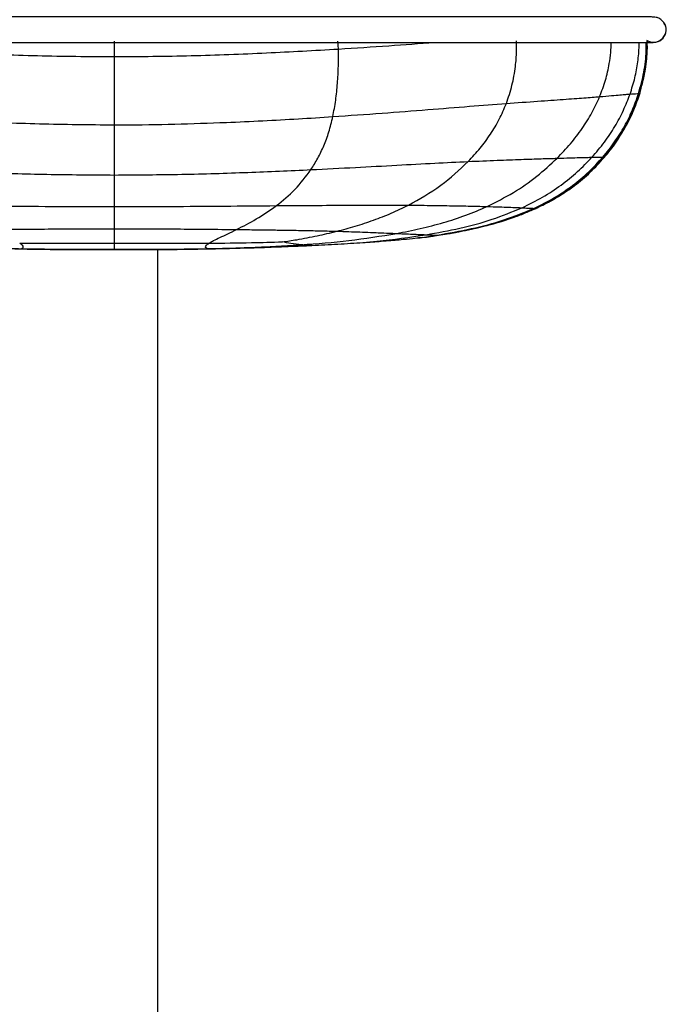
# Paper-space layout '_Front' of a CAD drawing. Header units: millimetres. Extents: x -468 to 468, y 0 to 686.
# Tile 12 of 14: x 341 to 468, y 272 to 466. Entities that reach past the tile are written whole.
import ezdxf

# ---------------------------------------------------------------- set-up
doc = ezdxf.new("R2010")
doc.units = ezdxf.units.MM

psp = doc.layouts.new('_Front')

# ---------------------------------------------------------------- linework, layer by layer
at = {"color": 7, "linetype": 'Continuous', "lineweight": 25}
for p, q in [((467.82, 465.11), (467.82, 465.11)), ((359.46, 458.36), (359.46, 461.4)), ((403.63, 459.87), (403.55, 461.43)), ((464.52, 460.32), (464.51, 461.18)), ((464.55, 460.28), (464.53, 461.18)), ((464.56, 461.22), (464.55, 461.49)), ((464.56, 461.43), (464.56, 461.49)), ((464.56, 461.43), (464.56, 461.49)), ((464.56, 461.43), (464.56, 461.49)), ((464.26, 456.92), (464.43, 458.06)), ((464.46, 458.44), (464.46, 458.93)), ((463.05, 451.06), (464.37, 457.43)), ((463.53, 452.75), (463.95, 454.64)), ((463.53, 452.75), (463.95, 454.64)), ((463.69, 453.74), (464.01, 455.03)), ((463.69, 453.74), (464, 455.02)), ((463.7, 453.78), (464.01, 455.03)), ((463.7, 453.78), (464.01, 455.03)), ((463.7, 453.77), (464, 455.02)), ((463.85, 454.17), (463.89, 454.42)), ((463.87, 454.26), (464.01, 455.03)), ((463.77, 453.76), (463.83, 454.07)), ((463.77, 453.76), (463.83, 454.07)), ((463.77, 453.76), (463.83, 454.07)), ((461.57, 447.17), (463.05, 451.06)), ((462.81, 451.09), (463.05, 451.07)), ((463.05, 451.07), (463.05, 451.06)), ((463.05, 451.06), (463.05, 451.06)), ((463.05, 451.06), (463.05, 451.06)), ((463.05, 451.06), (463.05, 451.06)), ((463.05, 451.06), (463.05, 451.06)), ((459.84, 443.88), (460.32, 444.65)), ((458.57, 441.8), (459.23, 442.89)), ((459.16, 442.77), (459.46, 443.25)), ((456.06, 438.49), (458.73, 442.02)), ((452.49, 434.87), (456.06, 438.49)), ((456.06, 438.5), (456.06, 438.49)), ((456.06, 438.49), (456.06, 438.49)), ((456.06, 438.49), (456.06, 438.49)), ((359.46, 431.95), (359.46, 435.03)), ((359.46, 428.81), (359.46, 431.95)), ((359.46, 424.43), (359.46, 428.81)), ((442.49, 428.41), (442.6, 428.46)), ((442.51, 428.43), (442.51, 428.43)), ((442.51, 428.42), (442.51, 428.42)), ((442.51, 428.42), (442.51, 428.42)), ((433.81, 425.41), (435.6, 425.89)), ((419.74, 422.68), (423.06, 423.17)), ((420.17, 422.69), (423.36, 423.15)), ((420.17, 422.69), (423.36, 423.15)), ((420.99, 422.81), (423.36, 423.15)), ((422.9, 423.08), (423.36, 423.15)), ((422.9, 423.08), (423.36, 423.15)), ((422.9, 423.08), (423.36, 423.15)), ((423.36, 423.15), (430.03, 424.41)), ((423.36, 423.15), (425.98, 423.65)), ((423.36, 423.15), (424.87, 423.44)), ((423.36, 423.15), (423.36, 423.15)), ((423.36, 423.15), (423.36, 423.15)), ((420.17, 422.71), (419.45, 422.67)), ((419.55, 422.64), (420.17, 422.69)), ((420.17, 422.69), (422.32, 423)), ((420.17, 422.69), (420.99, 422.8)), ((420.17, 422.69), (420.17, 422.69)), ((420.17, 422.69), (420.17, 422.69)), ((340.96, 420.47), (341.12, 420.51)), ((359.46, 420.32), (359.46, 420.39)), ((368, 5), (368, 420.35)), ((377.96, 420.47), (377.8, 420.51)), ((380.8, 420.53), (380.8, 420.53))]:
    psp.add_line(p, q, dxfattribs=at)
at = {"color": 7, "linetype": 'Continuous', "lineweight": 25, "flags": 128}
for points in [[(442.51, 428.42), (442.51, 428.42), (442.51, 428.42)], [(442.51, 428.42), (442.51, 428.42), (442.51, 428.42)], [(442.51, 428.42), (442.51, 428.42), (442.51, 428.42)], [(442.51, 428.42), (442.51, 428.42), (442.51, 428.42)], [(442.51, 428.42), (442.51, 428.42), (442.51, 428.42)], [(420.17, 422.69), (420.17, 422.69), (420.17, 422.69)], [(420.17, 422.69), (420.17, 422.69), (420.17, 422.69)], [(420.17, 422.69), (420.17, 422.69), (420.17, 422.69)], [(420.17, 422.69), (420.17, 422.69), (420.17, 422.69)]]:
    psp.add_lwpolyline(points, dxfattribs=at)
at = {"color": 7, "linetype": 'Continuous', "lineweight": 25}
for centre, radius, start, end in [((465.77, 463.68), 2.5, 235.7014, 35.0981), ((465.77, 463.68), 2.5, 242.7243, 34.8199), ((465.77, 463.68), 2.5, 242.6853, 34.8199), ((442.49, 428.43), 0.0233, 337.7378, 351.2556)]:
    psp.add_arc(centre, radius, start, end, dxfattribs=at)
for points, knots in [([(467.81, 465.12), (467.54, 465.39), (467.03, 465.91), (466.29, 466.1), (465.76, 466.17), (465.33, 466.18), (464.95, 466.18), (464.56, 466.18), (464.04, 466.18), (463.3, 466.18), (462.23, 466.18), (460.77, 466.18), (458.9, 466.18), (456.44, 466.18), (453.45, 466.18), (450.01, 466.18), (446.2, 466.18), (442.07, 466.18), (436.82, 466.18), (430.32, 466.18), (422.57, 466.18), (414.64, 466.18), (406.64, 466.18), (394.64, 466.18), (378.65, 466.18), (358.66, 466.18), (338.66, 466.18), (322, 466.18), (308.67, 466.18), (299.81, 466.18), (292.19, 466.18), (285.85, 466.18), (280.27, 466.18), (275.5, 466.18), (271.47, 466.18), (267.76, 466.18), (264.46, 466.18), (261.62, 466.18), (259.33, 466.18), (257.62, 466.18), (256.24, 466.18), (255.25, 466.18), (254.49, 466.18), (253.9, 466.18), (253.48, 466.18), (253.24, 466.17), (253.03, 466.17), (252.8, 466.15), (252.53, 466.09), (252.37, 466.04), (252.27, 466), (252.18, 465.96), (252.1, 465.92), (252, 465.87), (251.9, 465.81), (251.78, 465.74), (251.54, 465.56), (251.2, 465.23), (250.84, 464.67), (250.6, 463.87), (250.69, 463.33), (250.74, 463.02)], [0, 0, 0, 0, 0.014568, 0.027, 0.038493, 0.050623, 0.063485, 0.07699, 0.097716, 0.117538, 0.136225, 0.15147, 0.16674, 0.182088, 0.197503, 0.21296, 0.228442, 0.243873, 0.259157, 0.283353, 0.307516, 0.331784, 0.356098, 0.380335, 0.440585, 0.500737, 0.56089, 0.621175, 0.651505, 0.681893, 0.702065, 0.722187, 0.742377, 0.75769, 0.773118, 0.788601, 0.804076, 0.819502, 0.834916, 0.850521, 0.866368, 0.88786, 0.910653, 0.936479, 0.947097, 0.958351, 0.96877, 0.975851, 0.97812, 0.978951, 0.979602, 0.979873, 0.980119, 0.980586, 0.980849, 0.981161, 0.981971, 0.984477, 0.988285, 0.993463, 1, 1, 1, 1]), ([(466.48, 461.3), (466.5, 461.31), (466.55, 461.32), (466.65, 461.36), (466.76, 461.41), (466.86, 461.45), (466.93, 461.49), (467.01, 461.54), (467.13, 461.61), (467.4, 461.81), (467.8, 462.21), (468.21, 462.97), (468.34, 464.01), (468.05, 464.6), (467.9, 464.9)], [0, 0, 0, 0, 0.02438, 0.05573, 0.080588, 0.091692, 0.10267, 0.114652, 0.129095, 0.167645, 0.290702, 0.481125, 0.739991, 1, 1, 1, 1]), ([(253.84, 461.2), (253.83, 461.19), (253.78, 461.17), (254.13, 461.19), (254.69, 461.18), (255.36, 461.18), (256.3, 461.18), (257.6, 461.18), (259.27, 461.18), (261.52, 461.18), (264.34, 461.18), (267.62, 461.18), (271.31, 461.18), (275.33, 461.18), (280.1, 461.18), (285.66, 461.18), (292.01, 461.18), (300.27, 461.18), (310.48, 461.18), (322.5, 461.18), (334.5, 461.18), (346.49, 461.18), (361.15, 461.18), (378.48, 461.18), (394.47, 461.18), (406.47, 461.18), (414.48, 461.18), (422.41, 461.18), (430.17, 461.18), (436.68, 461.18), (441.93, 461.18), (446.07, 461.18), (449.9, 461.18), (453.35, 461.18), (456.35, 461.18), (458.85, 461.18), (460.76, 461.18), (462.31, 461.18), (463.43, 461.18), (464.19, 461.18), (464.69, 461.18), (464.99, 461.18), (465.2, 461.18), (465.22, 461.19), (465.22, 461.2)], [0, 0, 0, 0, 0.007259, 0.026793, 0.049514, 0.071485, 0.092397, 0.109277, 0.126022, 0.142819, 0.159661, 0.176531, 0.193423, 0.210282, 0.22702, 0.249077, 0.271055, 0.293087, 0.332897, 0.372593, 0.412077, 0.45151, 0.490912, 0.556605, 0.622407, 0.648869, 0.675422, 0.701929, 0.72831, 0.754731, 0.771412, 0.788249, 0.80516, 0.822061, 0.838908, 0.855674, 0.872548, 0.889651, 0.912899, 0.936827, 0.962396, 0.975897, 0.989942, 1, 1, 1, 1]), ([(403.63, 459.87), (406.96, 460.09), (413.34, 460.49), (419.61, 460.96), (422.6, 461.18)], [0, 0, 0, 0, 0.522346, 1, 1, 1, 1]), ([(436.75, 449.13), (437.15, 450.32), (437.75, 452.07), (438.27, 454.55), (438.61, 456.78), (438.8, 459.12), (438.77, 460.81), (438.75, 461.51)], [0, 0, 0, 0, 0.305227, 0.451631, 0.603168, 0.836118, 1, 1, 1, 1]), ([(455.15, 450.48), (455.56, 451.56), (456.37, 453.66), (457.03, 456.61), (457.37, 459.11), (457.42, 460.51), (457.44, 461.18)], [0, 0, 0, 0, 0.314586, 0.619062, 0.817903, 1, 1, 1, 1]), ([(461.15, 450.99), (461.49, 452.05), (462.16, 454.14), (462.71, 457.34), (462.95, 459.69), (462.91, 460.96), (462.91, 461.18)], [0, 0, 0, 0, 0.321089, 0.632523, 0.936714, 1, 1, 1, 1]), ([(462.81, 451.09), (463.2, 452.49), (463.95, 455.26), (464.37, 458.68), (464.32, 460.63), (464.3, 461.18)], [0, 0, 0, 0, 0.427111, 0.83953, 1, 1, 1, 1]), ([(463.05, 451.06), (463.42, 452.47), (464.17, 455.25), (464.58, 458.79), (464.52, 460.87), (464.5, 461.54)], [0, 0, 0, 0, 0.412402, 0.811237, 1, 1, 1, 1]), ([(463.05, 451.07), (463.42, 452.48), (464.17, 455.26), (464.58, 458.77), (464.52, 460.83), (464.5, 461.48)], [0, 0, 0, 0, 0.414811, 0.81582, 1, 1, 1, 1]), ([(464.26, 457.03), (464.38, 457.86), (464.59, 459.32), (464.53, 460.8), (464.5, 461.43)], [0, 0, 0, 0, 0.570744, 1, 1, 1, 1]), ([(464.26, 457.03), (464.38, 457.86), (464.59, 459.32), (464.53, 460.8), (464.5, 461.43)], [0, 0, 0, 0, 0.570743, 1, 1, 1, 1]), ([(464.26, 457.03), (464.38, 457.86), (464.59, 459.32), (464.53, 460.8), (464.5, 461.43)], [0, 0, 0, 0, 0.570705, 1, 1, 1, 1]), ([(464.29, 457.28), (464.39, 458.03), (464.58, 459.34), (464.53, 460.66), (464.5, 461.22)], [0, 0, 0, 0, 0.573736, 1, 1, 1, 1]), ([(464.37, 458.07), (464.44, 458.56), (464.55, 459.31), (464.53, 460.06), (464.52, 460.32)], [0, 0, 0, 0, 0.656385, 1, 1, 1, 1]), ([(464.38, 458.11), (464.44, 458.58), (464.58, 459.6), (464.53, 460.63), (464.5, 461.18)], [0, 0, 0, 0, 0.465539, 1, 1, 1, 1]), ([(464.38, 458.11), (464.44, 458.58), (464.58, 459.6), (464.53, 460.63), (464.5, 461.18)], [0, 0, 0, 0, 0.465799, 1, 1, 1, 1]), ([(464.38, 458.11), (464.44, 458.58), (464.58, 459.6), (464.53, 460.63), (464.5, 461.18)], [0, 0, 0, 0, 0.466053, 1, 1, 1, 1]), ([(464.38, 458.11), (464.44, 458.59), (464.58, 459.6), (464.53, 460.63), (464.5, 461.18)], [0, 0, 0, 0, 0.4663132, 1, 1, 1, 1]), ([(464.38, 458.11), (464.44, 458.59), (464.58, 459.61), (464.53, 460.63), (464.51, 461.18)], [0, 0, 0, 0, 0.466568, 1, 1, 1, 1]), ([(464.38, 458.11), (464.44, 458.59), (464.58, 459.61), (464.53, 460.63), (464.51, 461.18)], [0, 0, 0, 0, 0.4668292, 1, 1, 1, 1]), ([(464.39, 458.22), (464.45, 458.66), (464.58, 459.64), (464.53, 460.63), (464.5, 461.18)], [0, 0, 0, 0, 0.445195, 1, 1, 1, 1]), ([(464.53, 459.54), (464.53, 459.54), (464.59, 460.09), (464.55, 460.63), (464.51, 461.18)], [0, 0, 0, 0, 0.001653, 1, 1, 1, 1]), ([(464.53, 461.18), (464.74, 461.18), (465.06, 461.18), (465.42, 461.18), (465.56, 461.18), (465.63, 461.18)], [0, 0, 0, 0, 0.5183021, 0.7792833, 1, 1, 1, 1]), ([(315.29, 459.87), (320.01, 459.6), (329.64, 459.05), (344.39, 458.49), (354.4, 458.4), (359.46, 458.36)], [0, 0, 0, 0, 0.321779, 0.657518, 1, 1, 1, 1]), ([(359.46, 458.36), (364.52, 458.4), (374.53, 458.49), (389.28, 459.05), (398.91, 459.6), (403.63, 459.87)], [0, 0, 0, 0, 0.342483, 0.678222, 1, 1, 1, 1]), ([(359.46, 444.92), (359.46, 445.98), (359.46, 448.1), (359.46, 451.48), (359.46, 454.92), (359.46, 457.21), (359.46, 458.36)], [0, 0, 0, 0, 0.251282, 0.500374, 0.749349, 1, 1, 1, 1]), ([(402.53, 446.54), (402.74, 447.61), (403.14, 449.72), (403.48, 453.09), (403.66, 456.48), (403.64, 458.74), (403.63, 459.87)], [0, 0, 0, 0, 0.2547563, 0.50489, 0.7525885, 1, 1, 1, 1]), ([(463.05, 451.06), (463.45, 452.47), (464.04, 454.51), (464.23, 456.62), (464.29, 457.28)], [0, 0, 0, 0, 0.690168, 1, 1, 1, 1]), ([(463.69, 453.74), (463.84, 454.26), (464.06, 455), (464.13, 455.77), (464.15, 455.99)], [0, 0, 0, 0, 0.705792, 1, 1, 1, 1]), ([(436.75, 449.13), (438.85, 449.29), (442.92, 449.58), (448.04, 449.94), (452.19, 450.25), (454.17, 450.41), (455.15, 450.48)], [0, 0, 0, 0, 0.271237, 0.523633, 0.764547, 1, 1, 1, 1]), ([(446.77, 438.34), (447.67, 439.28), (449.42, 441.11), (451.69, 444.12), (453.65, 447.21), (454.66, 449.41), (455.15, 450.48)], [0, 0, 0, 0, 0.2648728, 0.5195589, 0.7643614, 1, 1, 1, 1]), ([(453.63, 438.52), (454.47, 439.5), (456.12, 441.42), (458.17, 444.55), (459.89, 447.71), (460.73, 449.91), (461.15, 450.99)], [0, 0, 0, 0, 0.264814, 0.519503, 0.764451, 1, 1, 1, 1]), ([(455.15, 450.48), (455.97, 450.55), (457.62, 450.69), (459.22, 450.83), (460.39, 450.93), (460.89, 450.97), (461.15, 450.99)], [0, 0, 0, 0, 0.244071, 0.490829, 0.742464, 1, 1, 1, 1]), ([(455.76, 438.53), (456.57, 439.52), (458.15, 441.47), (460.08, 444.62), (461.67, 447.81), (462.44, 450.01), (462.81, 451.09)], [0, 0, 0, 0, 0.264403, 0.518911, 0.764016, 1, 1, 1, 1]), ([(456.06, 438.5), (456.86, 439.5), (458.43, 441.45), (460.35, 444.6), (461.92, 447.8), (462.68, 449.99), (463.05, 451.07)], [0, 0, 0, 0, 0.2642068, 0.5186553, 0.763832, 1, 1, 1, 1]), ([(456.06, 438.49), (456.86, 439.48), (458.43, 441.43), (460.35, 444.59), (461.92, 447.78), (462.68, 449.98), (463.05, 451.06)], [0, 0, 0, 0, 0.264121, 0.518545, 0.763754, 1, 1, 1, 1]), ([(461.15, 450.99), (461.56, 451.02), (462.41, 451.07), (462.67, 451.08), (462.81, 451.09)], [0, 0, 0, 0, 0.490533, 1, 1, 1, 1]), ([(461.55, 447.18), (461.66, 447.4), (462.27, 448.65), (462.7, 449.97), (463.05, 451.06)], [0, 0, 0, 0, 0.177746, 1, 1, 1, 1]), ([(402.53, 446.54), (405.78, 446.77), (412.08, 447.2), (421.09, 447.91), (429.35, 448.57), (434.35, 448.95), (436.75, 449.13)], [0, 0, 0, 0, 0.276452, 0.536276, 0.777612, 1, 1, 1, 1]), ([(429.25, 437.7), (430.04, 438.55), (431.6, 440.23), (433.63, 443.02), (435.4, 445.94), (436.3, 448.08), (436.75, 449.13)], [0, 0, 0, 0, 0.26197, 0.51549, 0.761037, 1, 1, 1, 1]), ([(459.46, 443.25), (459.75, 443.71), (460.68, 445.18), (461.6, 447.06), (462.12, 448.51), (462.23, 448.84)], [0, 0, 0, 0, 0.2628677, 0.8302975, 1, 1, 1, 1]), ([(316.38, 446.54), (320.98, 446.25), (330.38, 445.67), (344.76, 445.06), (354.53, 444.97), (359.46, 444.92)], [0, 0, 0, 0, 0.321656, 0.657336, 1, 1, 1, 1]), ([(381.56, 445.4), (383.95, 445.5), (388.68, 445.71), (395.68, 446.1), (400.27, 446.39), (402.53, 446.54)], [0, 0, 0, 0, 0.341096, 0.674995, 1, 1, 1, 1]), ([(398.22, 436.09), (398.68, 436.82), (399.6, 438.28), (400.78, 440.76), (401.8, 443.47), (402.29, 445.52), (402.53, 446.54)], [0, 0, 0, 0, 0.252061, 0.501989, 0.750703, 1, 1, 1, 1]), ([(459.23, 442.89), (459.61, 443.47), (460.49, 444.84), (461.16, 446.32), (461.55, 447.18)], [0, 0, 0, 0, 0.424496, 1, 1, 1, 1]), ([(359.46, 444.92), (360.02, 444.92), (367.39, 444.92), (374.75, 445.17), (381.56, 445.4)], [0, 0, 0, 0, 0.0757631, 1, 1, 1, 1]), ([(359.46, 435.03), (359.46, 435.69), (359.46, 437.02), (359.46, 438.94), (359.46, 440.61), (359.46, 441.96), (359.46, 443.39), (359.46, 444.41), (359.46, 444.92)], [0, 0, 0, 0, 0.243936, 0.490985, 0.616064, 0.742431, 0.870339, 1, 1, 1, 1]), ([(456.06, 438.49), (456.88, 439.47), (457.91, 440.69), (458.72, 442.04), (458.88, 442.31)], [0, 0, 0, 0, 0.802907, 1, 1, 1, 1]), ([(456.06, 438.49), (456.88, 439.47), (457.91, 440.69), (458.72, 442.04), (458.88, 442.31)], [0, 0, 0, 0, 0.802909, 1, 1, 1, 1]), ([(456.06, 438.49), (456.88, 439.47), (457.91, 440.69), (458.72, 442.04), (458.88, 442.31)], [0, 0, 0, 0, 0.802913, 1, 1, 1, 1]), ([(398.22, 436.09), (401.15, 436.24), (406.84, 436.52), (414.99, 436.96), (422.49, 437.37), (427.06, 437.59), (429.25, 437.7)], [0, 0, 0, 0, 0.276411, 0.536389, 0.777898, 1, 1, 1, 1]), ([(417.44, 429.08), (419.62, 430.3), (423.88, 432.69), (427.49, 436.06), (429.25, 437.7)], [0, 0, 0, 0, 0.511968, 1, 1, 1, 1]), ([(429.25, 437.7), (431.18, 437.78), (434.91, 437.94), (439.73, 438.11), (443.75, 438.25), (445.77, 438.31), (446.77, 438.34)], [0, 0, 0, 0, 0.271227, 0.523335, 0.764013, 1, 1, 1, 1]), ([(432.95, 428.82), (434.7, 429.7), (438.12, 431.42), (442.76, 434.62), (445.46, 437.12), (446.77, 438.34)], [0, 0, 0, 0, 0.349219, 0.6824659, 1, 1, 1, 1]), ([(439.86, 428.57), (441.22, 429.24), (443.89, 430.55), (447.53, 432.97), (450.8, 435.59), (452.7, 437.56), (453.63, 438.52)], [0, 0, 0, 0, 0.266393, 0.521164, 0.76542, 1, 1, 1, 1]), ([(442.19, 428.46), (443.55, 429.13), (446.21, 430.45), (449.81, 432.9), (453.03, 435.55), (454.86, 437.55), (455.76, 438.53)], [0, 0, 0, 0, 0.267469, 0.522347, 0.766132, 1, 1, 1, 1]), ([(442.51, 428.43), (443.87, 429.1), (446.53, 430.42), (450.13, 432.86), (453.34, 435.52), (455.16, 437.52), (456.06, 438.5)], [0, 0, 0, 0, 0.267607, 0.522473, 0.766183, 1, 1, 1, 1]), ([(442.51, 428.42), (443.87, 429.09), (446.53, 430.41), (450.13, 432.85), (453.34, 435.51), (455.16, 437.51), (456.06, 438.49)], [0, 0, 0, 0, 0.267592, 0.522459, 0.766179, 1, 1, 1, 1]), ([(446.77, 438.34), (447.64, 438.37), (449.4, 438.42), (451.23, 438.48), (452.66, 438.51), (453.3, 438.52), (453.63, 438.52)], [0, 0, 0, 0, 0.239742, 0.484537, 0.737338, 1, 1, 1, 1]), ([(453.63, 438.52), (454, 438.53), (454.76, 438.54), (455.4, 438.54), (455.64, 438.53), (455.76, 438.53)], [0, 0, 0, 0, 0.32015, 0.655085, 1, 1, 1, 1]), ([(455.76, 438.53), (455.87, 438.53), (456.08, 438.52), (456.06, 438.51), (456.06, 438.5)], [0, 0, 0, 0, 0.503924, 1, 1, 1, 1]), ([(320.7, 436.09), (324.84, 435.9), (333.31, 435.52), (346.24, 435.12), (355.02, 435.06), (359.46, 435.03)], [0, 0, 0, 0, 0.321682, 0.657283, 1, 1, 1, 1]), ([(359.46, 435.03), (363.9, 435.06), (372.68, 435.12), (385.61, 435.52), (394.08, 435.9), (398.22, 436.09)], [0, 0, 0, 0, 0.34272, 0.678317, 1, 1, 1, 1]), ([(391.41, 428.99), (392.67, 430), (395.19, 432.02), (397.21, 434.74), (398.22, 436.09)], [0, 0, 0, 0, 0.4999533, 1, 1, 1, 1]), ([(447.95, 431.42), (448.67, 431.91), (450.54, 433.19), (452.33, 434.59), (453.3, 435.6), (453.3, 435.61)], [0, 0, 0, 0, 0.384307, 0.998146, 1, 1, 1, 1]), ([(448.13, 431.6), (448.81, 432.03), (450.48, 433.1), (451.95, 434.42), (452.83, 435.21)], [0, 0, 0, 0, 0.408129, 1, 1, 1, 1]), ([(447.95, 431.42), (448.69, 431.89), (449.44, 432.36), (450.11, 432.92), (450.12, 432.93)], [0, 0, 0, 0, 0.99018, 1, 1, 1, 1]), ([(447.95, 431.42), (448.69, 431.89), (449.44, 432.36), (450.11, 432.92), (450.12, 432.93)], [0, 0, 0, 0, 0.990179, 1, 1, 1, 1]), ([(442.42, 428.38), (443.43, 428.86), (445.43, 429.82), (447.26, 430.98), (448.16, 431.55)], [0, 0, 0, 0, 0.5037226, 1, 1, 1, 1]), ([(327.51, 428.99), (330.93, 428.96), (337.92, 428.9), (348.59, 428.83), (355.81, 428.82), (359.46, 428.81)], [0, 0, 0, 0, 0.322605, 0.658075, 1, 1, 1, 1]), ([(359.46, 428.81), (363.11, 428.82), (370.33, 428.83), (380.99, 428.9), (387.98, 428.96), (391.41, 428.99)], [0, 0, 0, 0, 0.341926, 0.677397, 1, 1, 1, 1]), ([(383.57, 424.29), (384.87, 424.95), (387.55, 426.31), (390.1, 428.08), (391.41, 428.99)], [0, 0, 0, 0, 0.485972, 1, 1, 1, 1]), ([(391.41, 428.99), (393.85, 429), (398.59, 429.04), (405.4, 429.08), (411.7, 429.11), (415.58, 429.09), (417.44, 429.08)], [0, 0, 0, 0, 0.274679, 0.534165, 0.77637, 1, 1, 1, 1]), ([(403.34, 423.95), (404.54, 424.27), (406.98, 424.92), (410.56, 426.11), (414.09, 427.46), (416.32, 428.54), (417.44, 429.08)], [0, 0, 0, 0, 0.244935, 0.499798, 0.748955, 1, 1, 1, 1]), ([(417.44, 429.08), (419.1, 429.07), (422.3, 429.04), (426.53, 428.97), (430.14, 428.9), (432.02, 428.85), (432.95, 428.82)], [0, 0, 0, 0, 0.270918, 0.52302, 0.763648, 1, 1, 1, 1]), ([(415.13, 423.51), (416.68, 423.81), (419.79, 424.42), (424.33, 425.62), (428.75, 427.02), (431.56, 428.22), (432.95, 428.82)], [0, 0, 0, 0, 0.252585, 0.504528, 0.754078, 1, 1, 1, 1]), ([(420.94, 423.26), (423.17, 423.66), (427.56, 424.46), (433.92, 426.14), (437.9, 427.77), (439.86, 428.57)], [0, 0, 0, 0, 0.344594, 0.678349, 1, 1, 1, 1]), ([(423.06, 423.17), (425.33, 423.57), (429.77, 424.35), (436.21, 426.01), (440.22, 427.65), (442.19, 428.46)], [0, 0, 0, 0, 0.346731, 0.680364, 1, 1, 1, 1]), ([(423.36, 423.15), (425.63, 423.55), (430.08, 424.33), (436.53, 425.99), (440.55, 427.63), (442.51, 428.43)], [0, 0, 0, 0, 0.347056, 0.680694, 1, 1, 1, 1]), ([(424.87, 423.44), (426.64, 423.75), (430.58, 424.45), (436.53, 425.99), (440.54, 427.62), (442.51, 428.42)], [0, 0, 0, 0, 0.292446, 0.653982, 1, 1, 1, 1]), ([(432.95, 428.82), (433.78, 428.8), (435.47, 428.75), (437.32, 428.68), (438.82, 428.62), (439.5, 428.59), (439.86, 428.57)], [0, 0, 0, 0, 0.233875, 0.475659, 0.729876, 1, 1, 1, 1]), ([(435.6, 425.85), (436.41, 426.11), (438.02, 426.61), (440.31, 427.46), (441.76, 428.1), (442.45, 428.4)], [0, 0, 0, 0, 0.3434691, 0.6841902, 1, 1, 1, 1]), ([(439.86, 428.57), (440.26, 428.55), (441.11, 428.51), (441.8, 428.48), (442.05, 428.46), (442.19, 428.46)], [0, 0, 0, 0, 0.313323, 0.6486, 1, 1, 1, 1]), ([(442.19, 428.46), (442.28, 428.45), (442.45, 428.44), (442.51, 428.43), (442.51, 428.43), (442.51, 428.43)], [0, 0, 0, 0, 0.345234, 0.672604, 1, 1, 1, 1]), ([(425.87, 423.57), (425.88, 423.57), (425.88, 423.58), (426.34, 423.66), (427.12, 423.8), (428.12, 424), (429.19, 424.22), (430.25, 424.45), (431.3, 424.7), (432.29, 424.94), (433.18, 425.17), (434.21, 425.45), (434.96, 425.66), (435.3, 425.76), (435.51, 425.82), (435.61, 425.86)], [0, 0, 0, 0, 0.042091, 0.107059, 0.181716, 0.265339, 0.340069, 0.405902, 0.466352, 0.52505, 0.581551, 0.639942, 0.778477, 0.896337, 1, 1, 1, 1]), ([(430.03, 424.41), (430.07, 424.42), (431.35, 424.66), (432.6, 425.04), (433.81, 425.41)], [0, 0, 0, 0, 0.0315379, 1, 1, 1, 1]), ([(335.35, 424.29), (339.28, 424.33), (347.29, 424.41), (355.35, 424.43), (359.46, 424.43)], [0, 0, 0, 0, 0.4901305, 1, 1, 1, 1]), ([(359.46, 424.43), (363.57, 424.43), (371.62, 424.41), (379.64, 424.33), (383.57, 424.29)], [0, 0, 0, 0, 0.5098713, 1, 1, 1, 1]), ([(359.46, 423.88), (359.46, 423.97), (359.46, 424.15), (359.46, 424.34), (359.46, 424.43)], [0, 0, 0, 0, 0.4982202, 1, 1, 1, 1]), ([(359.46, 421.59), (359.46, 421.9), (359.46, 422.54), (359.46, 423.43), (359.46, 423.88)], [0, 0, 0, 0, 0.491579, 1, 1, 1, 1]), ([(378.13, 421.6), (378.41, 421.76), (378.99, 422.1), (380.29, 422.72), (381.83, 423.44), (382.98, 424), (383.57, 424.29)], [0, 0, 0, 0, 0.2224083, 0.4635089, 0.723283, 1, 1, 1, 1]), ([(383.57, 424.29), (384.14, 424.28), (385.28, 424.27), (386.96, 424.25), (388.71, 424.23), (390.36, 424.21), (391.97, 424.18), (394.17, 424.15), (396.96, 424.1), (400.27, 424.03), (402.31, 423.98), (403.34, 423.95)], [0, 0, 0, 0, 0.084695, 0.168235, 0.25053, 0.34487, 0.414305, 0.492142, 0.675168, 0.836678, 1, 1, 1, 1]), ([(396.3, 421.28), (399.46, 421.52), (405.84, 422), (412.01, 423), (415.13, 423.51)], [0, 0, 0, 0, 0.4943625, 1, 1, 1, 1]), ([(399.48, 423.05), (400.11, 423.19), (401.4, 423.47), (402.68, 423.79), (403.34, 423.95)], [0, 0, 0, 0, 0.486534, 1, 1, 1, 1]), ([(403.34, 423.95), (404.13, 423.93), (405.68, 423.88), (407.9, 423.81), (409.82, 423.73), (411.76, 423.65), (413.53, 423.58), (414.63, 423.53), (415.13, 423.51)], [0, 0, 0, 0, 0.168412, 0.330109, 0.497672, 0.627102, 0.832897, 1, 1, 1, 1]), ([(408.46, 421.72), (409.38, 421.81), (413.56, 422.19), (417.71, 422.79), (420.94, 423.26)], [0, 0, 0, 0, 0.2213465, 1, 1, 1, 1]), ([(415.13, 423.51), (415.79, 423.48), (417.16, 423.42), (418.71, 423.35), (420.02, 423.3), (420.62, 423.27), (420.94, 423.26)], [0, 0, 0, 0, 0.223066, 0.460355, 0.71765, 1, 1, 1, 1]), ([(420.94, 423.26), (421.31, 423.24), (422.09, 423.21), (422.71, 423.18), (422.94, 423.17), (423.06, 423.17)], [0, 0, 0, 0, 0.30455, 0.640367, 1, 1, 1, 1]), ([(423.06, 423.17), (423.17, 423.16), (423.38, 423.15), (423.37, 423.15), (423.36, 423.15)], [0, 0, 0, 0, 0.497258, 1, 1, 1, 1]), ([(424.73, 423.37), (425.15, 423.45), (425.94, 423.58), (426.67, 423.72), (427.05, 423.79), (426.98, 423.78), (426.97, 423.78)], [0, 0, 0, 0, 0.373345, 0.689578, 0.952295, 1, 1, 1, 1]), ([(322.61, 421.28), (325.68, 421.1), (329.89, 420.84), (334.41, 420.69), (335.93, 420.64), (336.34, 420.63), (336.46, 420.62), (336.5, 420.62), (336.51, 420.62), (336.51, 420.62), (336.51, 420.62), (336.52, 420.62), (337.28, 420.6), (338.81, 420.56), (340.35, 420.53), (341.12, 420.51)], [0, 0, 0, 0, 0.499554, 0.683093, 0.731957, 0.745426, 0.749421, 0.751592, 0.751667, 0.751702, 0.751718, 0.75172, 0.751722, 0.875055, 1, 1, 1, 1]), ([(340.79, 421.6), (343.85, 421.59), (350.06, 421.57), (356.3, 421.58), (359.46, 421.59)], [0, 0, 0, 0, 0.492586, 1, 1, 1, 1]), ([(341.12, 420.51), (341.22, 420.56), (341.43, 420.65), (341.53, 420.87), (341.39, 421.18), (340.99, 421.46), (340.79, 421.6)], [0, 0, 0, 0, 0.270005, 0.519928, 0.759226, 1, 1, 1, 1]), ([(359.46, 421.59), (362.62, 421.58), (368.85, 421.57), (375.07, 421.59), (378.13, 421.6)], [0, 0, 0, 0, 0.5074119, 1, 1, 1, 1]), ([(359.46, 420.39), (359.46, 420.49), (359.46, 420.69), (359.46, 421.3), (359.46, 421.59)], [0, 0, 0, 0, 0.518549, 1, 1, 1, 1]), ([(377.8, 420.51), (377.61, 420.61), (377.33, 420.75), (377.53, 421.18), (377.93, 421.46), (378.13, 421.6)], [0, 0, 0, 0, 0.519582, 0.75903, 1, 1, 1, 1]), ([(378.13, 421.6), (380.92, 421.62), (385.74, 421.66), (390.55, 421.79), (392.58, 421.85)], [0, 0, 0, 0, 0.579333, 1, 1, 1, 1]), ([(392.58, 421.85), (393.52, 421.99), (395.84, 422.33), (398.13, 422.78), (399.48, 423.05)], [0, 0, 0, 0, 0.407726, 1, 1, 1, 1]), ([(396.3, 421.28), (395.65, 421.35), (394.54, 421.46), (393.14, 421.74), (392.58, 421.85)], [0, 0, 0, 0, 0.595418, 1, 1, 1, 1]), ([(393.19, 421.08), (393.71, 421.12), (394.75, 421.18), (395.78, 421.25), (396.3, 421.28)], [0, 0, 0, 0, 0.499475, 1, 1, 1, 1]), ([(398.37, 421.15), (398.32, 421.15), (398.06, 421.17), (397.43, 421.19), (396.73, 421.25), (396.3, 421.28)], [0, 0, 0, 0, 0.0824241, 0.4514798, 1, 1, 1, 1]), ([(398.37, 421.15), (400.12, 421.24), (403.78, 421.42), (406.86, 421.62), (408.46, 421.72)], [0, 0, 0, 0, 0.479051, 1, 1, 1, 1]), ([(408.46, 421.72), (408.46, 421.72), (409.76, 421.81), (412.44, 422.01), (415.81, 422.29), (418.4, 422.55), (419.42, 422.65), (419.74, 422.68), (419.74, 422.68)], [0, 0, 0, 0, 0.0000023, 0.2165184, 0.4782865, 0.7394546, 0.9999977, 1, 1, 1, 1]), ([(419.47, 422.65), (419.5, 422.65), (419.64, 422.67), (419.65, 422.67), (419.65, 422.66)], [0, 0, 0, 0, 0.178146, 1, 1, 1, 1]), ([(419.74, 422.68), (419.74, 422.68), (419.87, 422.69), (420.11, 422.71), (420.15, 422.71), (420.17, 422.71)], [0, 0, 0, 0, 0.00001, 0.44801, 1, 1, 1, 1]), ([(420.17, 422.71), (420.17, 422.7), (420.17, 422.69), (420.17, 422.69), (420.17, 422.69)], [0, 0, 0, 0, 0.705065, 1, 1, 1, 1]), ([(332.16, 420.72), (335.09, 420.62), (338.02, 420.52), (340.96, 420.47), (340.96, 420.47)], [0, 0, 0, 0, 0.999993, 1, 1, 1, 1]), ([(340.96, 420.47), (340.96, 420.47), (342.68, 420.43), (346.12, 420.38), (352.28, 420.33), (356.73, 420.32), (359.46, 420.32)], [0, 0, 0, 0, 0.000003, 0.278957, 0.557377, 1, 1, 1, 1]), ([(341.12, 420.51), (344.18, 420.47), (350.29, 420.39), (356.41, 420.39), (359.46, 420.39)], [0, 0, 0, 0, 0.500857, 1, 1, 1, 1]), ([(359.46, 420.39), (362.51, 420.39), (368.63, 420.39), (374.74, 420.47), (377.8, 420.51)], [0, 0, 0, 0, 0.499139, 1, 1, 1, 1]), ([(359.46, 420.32), (361.19, 420.32), (364.64, 420.32), (370.81, 420.35), (375.25, 420.42), (377.96, 420.47)], [0, 0, 0, 0, 0.280119, 0.560801, 1, 1, 1, 1]), ([(377.8, 420.51), (377.92, 420.52), (378.62, 420.53), (380.48, 420.57), (383.35, 420.65), (386.77, 420.77), (390.04, 420.91), (392.17, 421.03), (393.19, 421.08)], [0, 0, 0, 0, 0.022925, 0.1363, 0.363056, 0.582654, 0.802387, 1, 1, 1, 1]), ([(377.96, 420.47), (377.96, 420.47), (378.9, 420.48), (379.85, 420.51), (380.8, 420.53)], [0, 0, 0, 0, 0.000021, 1, 1, 1, 1]), ([(380.8, 420.53), (382.64, 420.58), (386.33, 420.68), (391.79, 420.86), (395.77, 421.03), (397.91, 421.13), (398.37, 421.15)], [0, 0, 0, 0, 0.303088, 0.606367, 0.916161, 1, 1, 1, 1])]:
    psp.add_open_spline(points, degree=3, knots=knots, dxfattribs=at)

doc.saveas('drawing.dxf')
